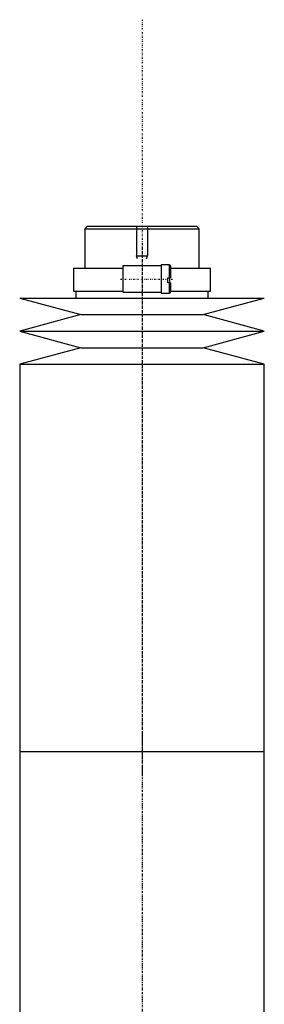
# Model space of a CAD drawing. Extents: x -702 to 174, y -146 to 645.
# Tile 3 of 4: x -695 to -605, y 282 to 645. Entities that reach past the tile are written whole.
import ezdxf

# ---------------------------------------------------------------- set-up
doc = ezdxf.new("R2010")
doc.units = 0
doc.linetypes.add('CENTER', pattern=[1.5, 0.45, -0.5, 0.05, -0.5])
for name, color, linetype in [('AM_0', 7, 'CONTINUOUS'), ('AM_10', 7, 'CONTINUOUS'), ('AM_7', 7, 'CENTER')]:
    doc.layers.add(name, color=color, linetype=linetype)

msp = doc.modelspace()

# ---------------------------------------------------------------- linework, layer by layer
at = {"layer": 'AM_0', "color": 7, "linetype": 'CONTINUOUS'}
for p, q in [((-670, 569), (-671, 568)), ((-671, 568), (-671, 553.5)), ((-671, 568), (-629, 568)), ((-670, 569), (-630, 569)), ((-629, 568), (-630, 569)), ((-629, 553.5), (-629, 568)), ((-640, 554.75), (-643, 554.75)), ((-643, 554.75), (-643, 544.25)), ((-640, 554.75), (-640, 549.9)), ((-675.15, 553.5), (-675.15, 545)), ((-675.15, 553.5), (-657, 553.5)), ((-643, 554.35), (-657, 554.35)), ((-657, 554.35), (-657, 544.65)), ((-639.5, 554.25), (-639.5, 549.9)), ((-639.5, 553.5), (-624.85, 553.5)), ((-624.85, 545), (-624.85, 553.5)), ((-640.5, 549.9), (-639.5, 549.9)), ((-640.5, 548.1), (-640.5, 549.9)), ((-639.5, 548.1), (-640.5, 548.1)), ((-640, 548.1), (-640, 544.25)), ((-639.83, 549.9), (-639.83, 548.1)), ((-639.5, 548.1), (-639.5, 544.75)), ((-675.15, 545), (-657, 545)), ((-674.35, 545), (-674.35, 542.5)), ((-657, 544.65), (-643, 544.65)), ((-643, 544.25), (-640, 544.25)), ((-639.5, 545), (-624.85, 545)), ((-625.65, 542.5), (-625.65, 545)), ((-695, 542.5), (-672.5, 536.4)), ((-695, 542.5), (-605, 542.5)), ((-627.5, 536.4), (-605, 542.5)), ((-672.5, 536.4), (-695, 530.3)), ((-672.5, 536.4), (-627.5, 536.4)), ((-605, 530.3), (-627.5, 536.4)), ((-695, 530.3), (-672.5, 524.2)), ((-695, 530.3), (-605, 530.3)), ((-627.5, 524.2), (-605, 530.3)), ((-672.5, 524.2), (-695, 518.1)), ((-672.5, 524.2), (-627.5, 524.2)), ((-605, 518.1), (-627.5, 524.2)), ((-695, 518.1), (-695, 375.5)), ((-695, 518.1), (-605, 518.1)), ((-605, 375.5), (-605, 518.1)), ((-695, 375.5), (-695, 232.9)), ((-695, 375.5), (-605, 375.5)), ((-695, 375.5), (-605, 375.5)), ((-605, 232.9), (-605, 375.5))]:
    msp.add_line(p, q, dxfattribs=at)
for centre, start, end in [((-640, 554.25), 0, 90), ((-640, 544.75), 270, 0)]:
    msp.add_arc(centre, 0.5, start, end, dxfattribs=at)
at = {"layer": 'AM_10', "color": 7, "linetype": 'CONTINUOUS'}
for p, q in [((-652, 569), (-652, 558)), ((-648, 569), (-648, 558)), ((-651.62, 556.9), (-652, 558)), ((-652, 558), (-648, 558)), ((-648.38, 556.9), (-648, 558))]:
    msp.add_line(p, q, dxfattribs=at)
at = {"layer": 'AM_7', "color": 4, "linetype": 'CENTER'}
for p, q in [((-650, 644.98), (-650, -146.47)), ((-650, 562.4), (-650, 366.6)), ((-657.88, 549.5), (-638.62, 549.5)), ((-650, 384.4), (-650, 188.6))]:
    msp.add_line(p, q, dxfattribs=at)

doc.saveas('drawing.dxf')
